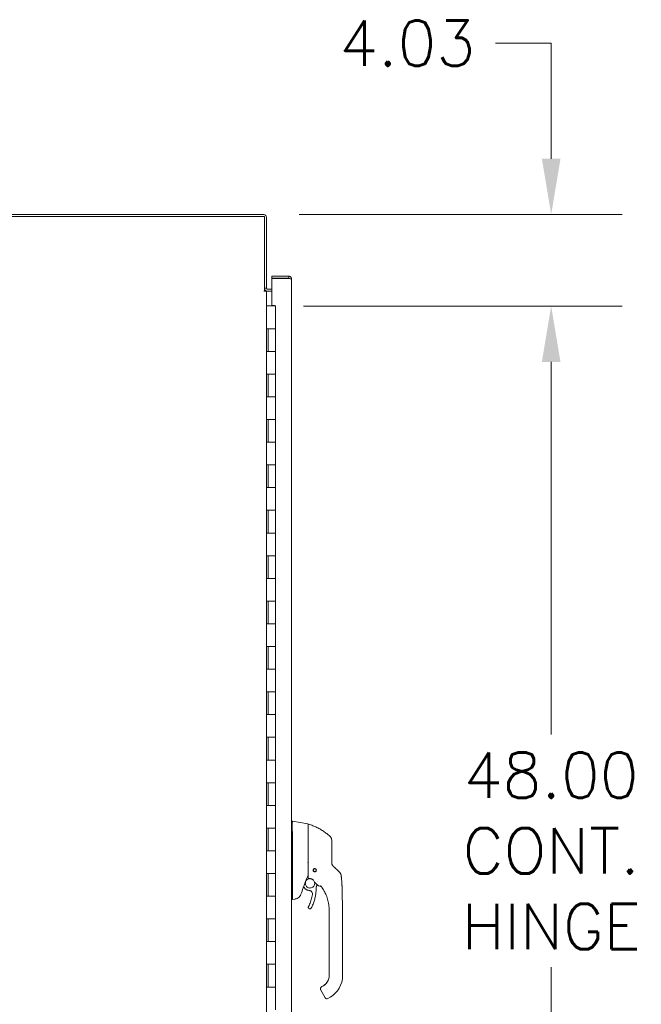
# Model space of a CAD drawing. Header units: inches. Extents: x 3 to 422, y 9 to 266.
# Tile 4 of 41: x 35 to 62, y 154 to 198. Entities that reach past the tile are written whole.
import ezdxf

# ---------------------------------------------------------------- set-up
doc = ezdxf.new("R2010")
doc.units = ezdxf.units.IN
doc.header["$LTSCALE"] = 25
doc.header["$MEASUREMENT"] = 0
doc.layers.add('Dimension (ANSI)', color=7, linetype='Continuous', lineweight=5)
doc.layers.add('Visible (ANSI)', color=7, linetype='Continuous', lineweight=5)
doc.styles.add('ROMANS', font='romans.shx')
doc.dimstyles.new('Default (ANSI)', dxfattribs={"dimscale": 25, "dimtxt": 0.08, "dimasz": 0.098425, "dimexe": 0.125, "dimexo": 0.0625, "dimgap": 0.031496, "dimtad": 0, "dimtih": 1, "dimtoh": 1, "dimrnd": 1e-08, "dimzin": 0, "dimdsep": 46, "dimtxsty": 'ROMANS', "dimcen": 0.09, "dimdle": 0.393701, "dimclrd": 256, "dimclre": 256, "dimclrt": 256, "dimadec": 0, "dimazin": 0, "dimtfac": 1.25, "dimtofl": 0, "dimtmove": 0, "dimatfit": 3, "dimfxl": 0, "dimtolj": 1, "dimtzin": 0, "dimlwd": -1, "dimlwe": -1, "dimarcsym": 0})

# ---------------------------------------------------------------- blocks, each defined once
blk = doc.blocks.new('*D19')
at = {"layer": 'Defpoints', "color": 0}
for p in [(45.628, 189.156), (45.824, 185.126), (58.297, 185.126)]:
    blk.add_point(p, dxfattribs=at)
at = {"layer": 'Dimension (ANSI)'}
for p, q in [((55.836, 196.703), (58.297, 196.703)), ((58.297, 196.703), (58.297, 194.077)), ((58.297, 191.616), (58.297, 194.077)), ((47.19, 189.156), (61.422, 189.156)), ((47.387, 185.126), (61.422, 185.126)), ((58.297, 182.666), (58.297, 180.205))]:
    blk.add_line(p, q, dxfattribs=at)
for points in [[(57.887, 191.616), (58.707, 191.616), (58.297, 189.156)], [(57.887, 182.666), (58.707, 182.666), (58.297, 185.126)]]:
    blk.add_solid(points, dxfattribs=at)
at = {"layer": 'Dimension (ANSI)', "insert": (48.954, 197.703), "char_height": 2, "attachment_point": 1, "style": 'ROMANS'}
blk.add_mtext('\\A1;4.03', dxfattribs=at)
blk = doc.blocks.new('*D30')
at = {"layer": 'Defpoints', "color": 0}
for p in [(46.148, 185.126), (46.148, 137.126), (58.297, 137.126)]:
    blk.add_point(p, dxfattribs=at)
at = {"layer": 'Dimension (ANSI)'}
for p, q in [((47.71, 185.126), (61.422, 185.126)), ((58.297, 182.666), (58.297, 166.247)), ((58.297, 139.587), (58.297, 156.006)), ((47.71, 137.126), (61.422, 137.126))]:
    blk.add_line(p, q, dxfattribs=at)
for points in [[(57.887, 182.666), (58.707, 182.666), (58.297, 185.126)], [(57.887, 139.587), (58.707, 139.587), (58.297, 137.126)]]:
    blk.add_solid(points, dxfattribs=at)
at = {"layer": 'Dimension (ANSI)', "insert": (58.297, 161.126), "char_height": 2, "attachment_point": 5, "style": 'ROMANS'}
blk.add_mtext('\\A1;48.00\\PCONT.\\PHINGE', dxfattribs=at)

msp = doc.modelspace()

# ---------------------------------------------------------------- linework, layer by layer
at = {"layer": 'Visible (ANSI)'}
for p, q in [((45.6278, 189.1558), (21.7214, 189.1558)), ((21.7214, 189.0621), (45.659, 189.0621)), ((45.659, 189.0621), (45.659, 185.781)), ((45.7527, 185.9058), (45.7527, 189.0309)), ((46.7296, 186.439), (45.9795, 186.439)), ((45.9795, 186.3453), (45.9795, 186.439)), ((46.7296, 186.3453), (45.9795, 186.3453)), ((45.9795, 185.1421), (45.9795, 186.3342)), ((45.9795, 186.3342), (46.7296, 186.3342)), ((46.7296, 186.3453), (46.7296, 186.439)), ((46.8545, 186.314), (46.8545, 135.9389)), ((45.6276, 185.7808), (45.6276, 185.781)), ((45.6276, 185.781), (45.659, 185.781)), ((45.6278, 185.7808), (45.6276, 185.7808)), ((45.7527, 185.7808), (45.6278, 185.7808)), ((45.659, 185.9058), (45.7527, 185.9058)), ((45.784, 185.7808), (45.7527, 185.7808)), ((45.7527, 185.7808), (45.7527, 136.4058)), ((45.784, 185.8745), (45.9795, 185.8745)), ((45.9795, 185.7808), (45.784, 185.7808)), ((45.8242, 185.1263), (45.7527, 185.1263)), ((45.8242, 185.1263), (46.1478, 185.1263)), ((45.9795, 185.1421), (46.1045, 185.1421)), ((46.1045, 185.1421), (46.1045, 185.1263)), ((46.1478, 184.1263), (46.1478, 185.1263)), ((45.7556, 183.1263), (45.7556, 184.1263)), ((45.7556, 184.1263), (45.8242, 184.1263)), ((45.8178, 183.1263), (45.8178, 184.1263)), ((46.1478, 184.1263), (45.8242, 184.1263)), ((45.8242, 184.1263), (46.1478, 184.1263)), ((46.1478, 183.1263), (46.1478, 184.1263)), ((45.8242, 183.1263), (45.7556, 183.1263)), ((45.8242, 183.1263), (46.1478, 183.1263)), ((46.1478, 183.1263), (45.8242, 183.1263)), ((46.1478, 182.1263), (46.1478, 183.1263)), ((45.7556, 181.1263), (45.7556, 182.1263)), ((45.7556, 182.1263), (45.8242, 182.1263)), ((45.8178, 181.1263), (45.8178, 182.1263)), ((46.1478, 182.1263), (45.8242, 182.1263)), ((45.8242, 182.1263), (46.1478, 182.1263)), ((46.1478, 181.1263), (46.1478, 182.1263)), ((45.8242, 181.1263), (45.7556, 181.1263)), ((45.8242, 181.1263), (46.1478, 181.1263)), ((46.1478, 181.1263), (45.8242, 181.1263)), ((46.1478, 180.1263), (46.1478, 181.1263)), ((45.7556, 179.1263), (45.7556, 180.1263)), ((45.7556, 180.1263), (45.8242, 180.1263)), ((45.8178, 179.1263), (45.8178, 180.1263)), ((46.1478, 180.1263), (45.8242, 180.1263)), ((45.8242, 180.1263), (46.1478, 180.1263)), ((46.1478, 179.1263), (46.1478, 180.1263)), ((45.8242, 179.1263), (45.7556, 179.1263)), ((45.8242, 179.1263), (46.1478, 179.1263)), ((46.1478, 179.1263), (45.8242, 179.1263)), ((46.1478, 178.1263), (46.1478, 179.1263)), ((45.7556, 177.1263), (45.7556, 178.1263)), ((45.7556, 178.1263), (45.8242, 178.1263)), ((45.8178, 177.1263), (45.8178, 178.1263)), ((46.1478, 178.1263), (45.8242, 178.1263)), ((45.8242, 178.1263), (46.1478, 178.1263)), ((46.1478, 177.1263), (46.1478, 178.1263)), ((45.8242, 177.1263), (45.7556, 177.1263)), ((45.8242, 177.1263), (46.1478, 177.1263)), ((46.1478, 177.1263), (45.8242, 177.1263)), ((46.1478, 176.1263), (46.1478, 177.1263)), ((45.7556, 175.1263), (45.7556, 176.1263)), ((45.7556, 176.1263), (45.8242, 176.1263)), ((45.8178, 175.1263), (45.8178, 176.1263)), ((46.1478, 176.1263), (45.8242, 176.1263)), ((45.8242, 176.1263), (46.1478, 176.1263)), ((46.1478, 175.1263), (46.1478, 176.1263)), ((45.8242, 175.1263), (45.7556, 175.1263)), ((45.8242, 175.1263), (46.1478, 175.1263)), ((46.1478, 175.1263), (45.8242, 175.1263)), ((46.1478, 174.1263), (46.1478, 175.1263)), ((45.7556, 173.1263), (45.7556, 174.1263)), ((45.7556, 174.1263), (45.8242, 174.1263)), ((45.8178, 173.1263), (45.8178, 174.1263)), ((46.1478, 174.1263), (45.8242, 174.1263)), ((45.8242, 174.1263), (46.1478, 174.1263)), ((46.1478, 173.1263), (46.1478, 174.1263)), ((45.8242, 173.1263), (45.7556, 173.1263)), ((45.8242, 173.1263), (46.1478, 173.1263)), ((46.1478, 173.1263), (45.8242, 173.1263)), ((46.1478, 172.1263), (46.1478, 173.1263)), ((45.7556, 171.1263), (45.7556, 172.1263)), ((45.7556, 172.1263), (45.8242, 172.1263)), ((45.8178, 171.1263), (45.8178, 172.1263)), ((46.1478, 172.1263), (45.8242, 172.1263)), ((45.8242, 172.1263), (46.1478, 172.1263)), ((46.1478, 171.1263), (46.1478, 172.1263)), ((45.8242, 171.1263), (45.7556, 171.1263)), ((45.8242, 171.1263), (46.1478, 171.1263)), ((46.1478, 171.1263), (45.8242, 171.1263)), ((46.1478, 170.1263), (46.1478, 171.1263)), ((45.7556, 169.1263), (45.7556, 170.1263)), ((45.7556, 170.1263), (45.8242, 170.1263)), ((45.8178, 169.1263), (45.8178, 170.1263)), ((46.1478, 170.1263), (45.8242, 170.1263)), ((45.8242, 170.1263), (46.1478, 170.1263)), ((46.1478, 169.1263), (46.1478, 170.1263)), ((45.8242, 169.1263), (45.7556, 169.1263)), ((45.8242, 169.1263), (46.1478, 169.1263)), ((46.1478, 169.1263), (45.8242, 169.1263)), ((46.1478, 168.1263), (46.1478, 169.1263)), ((45.7556, 167.1263), (45.7556, 168.1263)), ((45.7556, 168.1263), (45.8242, 168.1263)), ((45.8178, 167.1263), (45.8178, 168.1263)), ((46.1478, 168.1263), (45.8242, 168.1263)), ((45.8242, 168.1263), (46.1478, 168.1263)), ((46.1478, 167.1263), (46.1478, 168.1263)), ((45.8242, 167.1263), (45.7556, 167.1263)), ((45.8242, 167.1263), (46.1478, 167.1263)), ((46.1478, 167.1263), (45.8242, 167.1263)), ((46.1478, 166.1263), (46.1478, 167.1263)), ((45.7556, 165.1263), (45.7556, 166.1263)), ((45.7556, 166.1263), (45.8242, 166.1263)), ((45.8178, 165.1263), (45.8178, 166.1263)), ((46.1478, 166.1263), (45.8242, 166.1263)), ((45.8242, 166.1263), (46.1478, 166.1263)), ((46.1478, 165.1263), (46.1478, 166.1263)), ((45.8242, 165.1263), (45.7556, 165.1263)), ((45.8242, 165.1263), (46.1478, 165.1263)), ((46.1478, 165.1263), (45.8242, 165.1263)), ((46.1478, 164.1263), (46.1478, 165.1263)), ((45.7556, 163.1263), (45.7556, 164.1263)), ((45.7556, 164.1263), (45.8242, 164.1263)), ((45.8178, 163.1263), (45.8178, 164.1263)), ((46.1478, 164.1263), (45.8242, 164.1263)), ((45.8242, 164.1263), (46.1478, 164.1263)), ((46.1478, 163.1263), (46.1478, 164.1263)), ((45.8242, 163.1263), (45.7556, 163.1263)), ((45.8242, 163.1263), (46.1478, 163.1263)), ((46.1478, 163.1263), (45.8242, 163.1263)), ((46.1478, 162.1263), (46.1478, 163.1263)), ((46.8545, 162.4319), (46.8989, 162.4319)), ((46.8992, 162.4319), (46.8989, 162.4319)), ((47.5666, 162.3143), (46.8992, 162.4319)), ((47.5829, 161.9544), (47.5829, 162.2949)), ((45.7556, 161.1263), (45.7556, 162.1263)), ((45.7556, 162.1263), (45.8242, 162.1263)), ((45.8178, 161.1263), (45.8178, 162.1263)), ((46.1478, 162.1263), (45.8242, 162.1263)), ((45.8242, 162.1263), (46.1478, 162.1263)), ((46.1478, 161.1263), (46.1478, 162.1263)), ((46.8992, 161.7341), (46.8992, 160.67)), ((45.8242, 161.1263), (45.7556, 161.1263)), ((45.8242, 161.1263), (46.1478, 161.1263)), ((46.1478, 161.1263), (45.8242, 161.1263)), ((46.1478, 160.1263), (46.1478, 161.1263)), ((45.7556, 159.1263), (45.7556, 160.1263)), ((45.7556, 160.1263), (45.8242, 160.1263)), ((45.8178, 159.1263), (45.8178, 160.1263)), ((46.1478, 160.1263), (45.8242, 160.1263)), ((45.8242, 160.1263), (46.1478, 160.1263)), ((46.1478, 159.1263), (46.1478, 160.1263)), ((46.8992, 160.4395), (46.8992, 159.0351)), ((47.9862, 159.7844), (47.9862, 159.7844)), ((47.3844, 159.5402), (47.4259, 159.4908)), ((45.8242, 159.1263), (45.7556, 159.1263)), ((45.8242, 159.1263), (46.1478, 159.1263)), ((46.1478, 159.1263), (45.8242, 159.1263)), ((46.1478, 158.1263), (46.1478, 159.1263)), ((46.8545, 158.9831), (46.8981, 158.9831)), ((46.8981, 158.9831), (46.8992, 158.9831)), ((47.0123, 159.0031), (46.8992, 158.9831)), ((47.5911, 158.6419), (47.5911, 158.6421)), ((48.5129, 158.4631), (48.5129, 158.523)), ((48.5129, 158.4631), (48.5129, 157.8529)), ((49.1034, 157.597), (49.1034, 158.523)), ((45.7556, 157.1263), (45.7556, 158.1263)), ((45.7556, 158.1263), (45.8242, 158.1263)), ((45.8178, 157.1263), (45.8178, 158.1263)), ((46.1478, 158.1263), (45.8242, 158.1263)), ((45.8242, 158.1263), (46.1478, 158.1263)), ((46.1478, 157.1263), (46.1478, 158.1263)), ((48.5129, 157.7544), (48.5129, 157.8529)), ((48.5129, 157.7544), (48.5129, 157.597)), ((48.5129, 157.597), (48.5129, 157.1442)), ((49.1034, 157.597), (49.1034, 155.6285)), ((45.8242, 157.1263), (45.7556, 157.1263)), ((45.8242, 157.1263), (46.1478, 157.1263)), ((46.1478, 157.1263), (45.8242, 157.1263)), ((46.1478, 156.1263), (46.1478, 157.1263)), ((48.5129, 157.1442), (48.5129, 157.0458)), ((48.5129, 157.0458), (48.5129, 156.4355)), ((48.5129, 156.4355), (48.5129, 156.3371)), ((48.5129, 156.3371), (48.5129, 155.7269)), ((45.7556, 155.1263), (45.7556, 156.1263)), ((45.7556, 156.1263), (45.8242, 156.1263)), ((45.8178, 155.1263), (45.8178, 156.1263)), ((46.1478, 156.1263), (45.8242, 156.1263)), ((45.8242, 156.1263), (46.1478, 156.1263)), ((46.1478, 155.1263), (46.1478, 156.1263)), ((48.5129, 155.7269), (48.5129, 155.6285)), ((45.8242, 155.1263), (45.7556, 155.1263)), ((45.8242, 155.1263), (46.1478, 155.1263)), ((46.1478, 155.1263), (45.8242, 155.1263)), ((46.1478, 154.1263), (46.1478, 155.1263)), ((48.1297, 155.0443), (48.1297, 155.0443)), ((48.1297, 155.0439), (48.1297, 155.0439)), ((48.1297, 155.0436), (48.1297, 155.0435)), ((48.1455, 154.9844), (48.3227, 154.6776)), ((48.257, 155.1859), (48.1887, 155.1465)), ((48.2723, 155.1945), (48.1888, 155.1462)), ((48.1888, 155.1465), (48.257, 155.1859)), ((48.257, 155.1859), (48.1888, 155.1465)), ((48.257, 155.1852), (48.1888, 155.1458)), ((48.1888, 155.1458), (48.257, 155.1852)), ((48.1888, 155.1458), (48.257, 155.1852)), ((48.1888, 155.1465), (48.1888, 155.1465)), ((48.1888, 155.1458), (48.1888, 155.1458)), ((48.257, 155.1859), (48.257, 155.1859)), ((48.257, 155.1852), (48.257, 155.1852)), ((48.5522, 154.6738), (48.4499, 154.6147))]:
    msp.add_line(p, q, dxfattribs=at)
msp.add_circle((47.8781, 160.2737), 0.061, dxfattribs=at)
for centre, radius, start, end in [((45.6278, 189.0309), 0.1249, 0, 90), ((45.784, 185.9058), 0.1249, 180, 270), ((45.784, 185.9058), 0.0312, 180, 270), ((47.5632, 162.2949), 0.0197, 0.00006, 80.00001), ((47.5947, 162.2892), 0.0118, 73.0732, 179.99998), ((46.7702, 161.734), 0.129, 0.01037, 3.51015), ((48.4293, 161.5989), 0.1969, 359.99997, 45.47278), ((47.8781, 160.2737), 0.0689, 180.08663, 359.90795), ((47.8781, 160.2749), 0.061, 180.56492, 359.43508), ((47.8781, 160.2746), 0.061, 180.42604, 359.57396), ((47.8781, 160.2743), 0.061, 180.2801, 359.7199), ((47.7848, 159.8479), 0.0201, 23.66834, 56.81565), ((48.308, 160.0772), 0.5512, 203.66848, 254.63979), ((62.1441, 154.0408), 15.748, 159.74434, 160.82859), ((48.1567, 159.5264), 0.0201, 44.47562, 74.6398), ((48.4106, 154.6829), 0.0787, 210.00002, 300.00002)]:
    msp.add_arc(centre, radius, start, end, dxfattribs=at)
for centre, major_axis, ratio, start_param, end_param in [((48.8916, 160.6349), (-0.2377, -0.1397), 0.8326746, 0.1984379, 0.2341508), ((48.845, 160.0316), (-0.0314, 0.1943), 0.9999984, 4.712389, 5.3634248), ((48.845, 160.0309), (0.1958, 0.0203), 0.9999934, 0, 0.5297275), ((49.243, 159.3314), (-1.4398, 0.5246), 0.0011887, 0.0004265, 0.0011341), ((47.7965, 159.8428), (0.0081, 0.0184), 0.9571386, 6.2831848, 6.2867931), ((48.1141, 159.5801), (0.0155, 0.0128), 0.7633201, 6.2825393, 6.2831869), ((48.308, 160.0775), (0.5314, -0.1463), 0.9999993, 4.712389, 4.7123951), ((47.7194, 160.1403), (0.4425, -0.5946), 0.000761, 6.2822115, 6.2842075), ((46.4457, 158.9831), (0.4534, 0.0534), 0.1629425, 6.1951839, 6.264012), ((48.0011, 155.6292), (0.5118, 0), 0.9999992, 5.2359878, 6.2831853), ((48.0011, 155.6285), (1.1024, 0), 0.9999992, 5.2359878, 6.2831853), ((48.2137, 155.0238), (-0.0682, -0.0394), 0.0011029, 6.2825485, 6.2831853)]:
    msp.add_ellipse(centre, major_axis=major_axis, ratio=ratio, start_param=start_param, end_param=end_param, dxfattribs=at)
for points, knots in [([(46.8545, 186.314), (46.8545, 186.3577), (46.8297, 186.4006), (46.7918, 186.4223), (46.773, 186.4332), (46.7513, 186.439), (46.7296, 186.439)], [0, 0, 0, 0, 1.04908, 1.04908, 1.04908, 1.5707963, 1.5707963, 1.5707963, 1.5707963]), ([(46.7552, 186.3313), (46.7499, 186.3389), (46.7415, 186.3443), (46.7323, 186.3451), (46.7314, 186.3452), (46.7305, 186.3453), (46.7296, 186.3453)], [0.59510147, 0.59510147, 0.59510147, 0.59510147, 1.48347479, 1.48347479, 1.48347479, 1.57079633, 1.57079633, 1.57079633, 1.57079633]), ([(46.7296, 186.3342), (46.7732, 186.3297), (46.8161, 186.3252), (46.8379, 186.3207), (46.8487, 186.3185), (46.8545, 186.3162), (46.8545, 186.314)], [0, 0, 0, 0, 1.04908, 1.04908, 1.04908, 1.5707963, 1.5707963, 1.5707963, 1.5707963]), ([(46.8989, 162.4319), (46.8961, 162.4319), (46.894, 162.4274), (46.8903, 162.4069), (46.889, 162.3891), (46.8867, 162.3313), (46.8861, 162.2862), (46.8861, 162.1761), (46.8867, 162.1121), (46.889, 161.9906), (46.8903, 161.9366), (46.894, 161.8352), (46.8961, 161.7885), (46.8989, 161.7419)], [-2.7434722, -2.7434722, -2.7434722, -2.7434722, -2.3881903, -2.3881903, -1.9605506, -1.9605506, -1.3719512, -1.3719512, -0.783309, -0.783309, -0.3554091, -0.3554091, 0, 0, 0, 0]), ([(48.5673, 161.7392), (48.5275, 161.7785), (48.4849, 161.817), (48.4399, 161.8545), (48.3948, 161.8919), (48.3473, 161.9284), (48.2971, 161.9635), (48.2469, 161.9987), (48.1941, 162.0327), (48.1389, 162.0651), (48.0836, 162.0975), (48.0259, 162.1282), (47.9683, 162.1561), (47.9107, 162.1839), (47.8532, 162.2091), (47.792, 162.2331), (47.7308, 162.2571), (47.6657, 162.2799), (47.5981, 162.3005)], [0, 0, 0, 0, 0.1666667, 0.1666667, 0.1666667, 0.3333333, 0.3333333, 0.3333333, 0.5, 0.5, 0.5, 0.6666667, 0.6666667, 0.6666667, 0.8333333, 0.8333333, 0.8333333, 1, 1, 1, 1]), ([(47.5829, 161.9544), (47.5829, 161.9422), (47.5829, 161.9302), (47.5829, 161.9184), (47.5829, 161.9008), (47.5829, 161.8838), (47.5829, 161.8675), (47.5829, 161.8512), (47.5829, 161.8356), (47.5829, 161.8207), (47.5829, 161.8058), (47.5829, 161.7915), (47.5829, 161.7778), (47.5829, 161.7641), (47.5829, 161.751), (47.5829, 161.7385), (47.5829, 161.726), (47.5829, 161.7141), (47.5829, 161.7026), (47.5829, 161.6912), (47.5829, 161.6802), (47.5829, 161.6698), (47.5829, 161.6593), (47.5829, 161.6493), (47.5829, 161.6398), (47.5829, 161.6303), (47.5829, 161.6212), (47.5829, 161.6125), (47.5829, 161.6039), (47.5829, 161.5956), (47.5829, 161.5878)], [0.73879691, 0.73879691, 0.73879691, 0.73879691, 0.75675676, 0.75675676, 0.75675676, 0.78378378, 0.78378378, 0.78378378, 0.81081081, 0.81081081, 0.81081081, 0.83783784, 0.83783784, 0.83783784, 0.86486486, 0.86486486, 0.86486486, 0.89189189, 0.89189189, 0.89189189, 0.91891892, 0.91891892, 0.91891892, 0.94594595, 0.94594595, 0.94594595, 0.97297297, 0.97297297, 0.97297297, 1, 1, 1, 1]), ([(47.5829, 161.5878), (47.5829, 161.5029), (47.5829, 161.4211), (47.5829, 161.3418), (47.5829, 161.2624), (47.5829, 161.1855), (47.5829, 161.1132), (47.5829, 161.0408), (47.5829, 160.9731), (47.5829, 160.9024), (47.5829, 160.8317), (47.5829, 160.7581), (47.5829, 160.6841)], [0, 0, 0, 0, 0.25, 0.25, 0.25, 0.5, 0.5, 0.5, 0.75, 0.75, 0.75, 1, 1, 1, 1]), ([(48.6262, 160.9842), (48.6262, 160.9931), (48.6262, 161.0025), (48.6262, 161.0124), (48.6262, 161.0223), (48.6262, 161.0326), (48.6262, 161.0434), (48.6262, 161.0543), (48.6262, 161.0656), (48.6262, 161.0774), (48.6262, 161.0892), (48.6262, 161.1014), (48.6262, 161.1143), (48.6262, 161.1271), (48.6262, 161.1404), (48.6262, 161.1543), (48.6262, 161.1682), (48.6262, 161.1826), (48.6262, 161.1976), (48.6262, 161.2126), (48.6262, 161.2281), (48.6262, 161.2443), (48.6262, 161.2604), (48.6262, 161.2771), (48.6262, 161.2944), (48.6262, 161.3116), (48.6262, 161.3293), (48.6262, 161.3475), (48.6262, 161.3657), (48.6262, 161.3843), (48.6262, 161.402), (48.6262, 161.4197), (48.6262, 161.4365), (48.6262, 161.4517), (48.6262, 161.4668), (48.6262, 161.4803), (48.6262, 161.4923), (48.6262, 161.5043), (48.6262, 161.5149), (48.6262, 161.5242), (48.6262, 161.5334), (48.6262, 161.5415), (48.6262, 161.5485), (48.6262, 161.5555), (48.6262, 161.5616), (48.6262, 161.5667), (48.6262, 161.5719), (48.6262, 161.5762), (48.6262, 161.5799), (48.6262, 161.5836), (48.6262, 161.5865), (48.6262, 161.5889), (48.6262, 161.5913), (48.6262, 161.5932), (48.6262, 161.5946), (48.6262, 161.596), (48.6262, 161.597), (48.6262, 161.5976), (48.6262, 161.5982), (48.6262, 161.5984), (48.6262, 161.5984)], [0, 0, 0, 0, 0.05, 0.05, 0.05, 0.1, 0.1, 0.1, 0.15, 0.15, 0.15, 0.2, 0.2, 0.2, 0.25, 0.25, 0.25, 0.3, 0.3, 0.3, 0.35, 0.35, 0.35, 0.4, 0.4, 0.4, 0.45, 0.45, 0.45, 0.5, 0.5, 0.5, 0.55, 0.55, 0.55, 0.6, 0.6, 0.6, 0.65, 0.65, 0.65, 0.7, 0.7, 0.7, 0.75, 0.75, 0.75, 0.8, 0.8, 0.8, 0.85, 0.85, 0.85, 0.9, 0.9, 0.9, 0.95, 0.95, 0.95, 1, 1, 1, 1]), ([(48.6262, 160.5945), (48.6262, 160.6352), (48.6262, 160.6769), (48.6262, 160.7193), (48.6262, 160.7618), (48.6262, 160.8052), (48.6262, 160.8493), (48.6262, 160.8935), (48.6262, 160.9384), (48.6262, 160.9842)], [0, 0, 0, 0, 0.33333333, 0.33333333, 0.33333333, 0.66666667, 0.66666667, 0.66666667, 1, 1, 1, 1]), ([(46.8992, 160.6687), (46.8987, 160.63), (46.8985, 160.5913), (46.8985, 160.5148), (46.8987, 160.4772), (46.8992, 160.4407)], [-0.58964336, -0.58964336, -0.58964336, -0.58964336, -0.29484392, -0.29484392, 0, 0, 0, 0]), ([(47.5821, 160.5965), (47.5815, 160.5985), (47.5806, 160.6002), (47.5792, 160.6017), (47.5779, 160.6033), (47.576, 160.6047), (47.5739, 160.606), (47.5717, 160.6074), (47.5693, 160.6087), (47.5666, 160.61)], [0, 0, 0, 0, 0.3333333, 0.3333333, 0.3333333, 0.6666667, 0.6666667, 0.6666667, 1, 1, 1, 1]), ([(47.5821, 160.5965), (47.5824, 160.5955), (47.5826, 160.5935), (47.5828, 160.5889), (47.5829, 160.5863), (47.5829, 160.584)], [-0.039762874, -0.039762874, -0.039762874, -0.039762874, -0.019191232, -0.019191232, 0, 0, 0, 0]), ([(47.5829, 160.6841), (47.5829, 160.6742), (47.5829, 160.6641), (47.5829, 160.6536), (47.5829, 160.6431), (47.5829, 160.6322), (47.5829, 160.6215), (47.5829, 160.6108), (47.5829, 160.6003), (47.5829, 160.5898), (47.5829, 160.5794), (47.5829, 160.5691), (47.5829, 160.5589), (47.5829, 160.5488), (47.5829, 160.5387), (47.5829, 160.5288), (47.5829, 160.5189), (47.5829, 160.5092), (47.5829, 160.4993), (47.5829, 160.4893), (47.5829, 160.4791), (47.5829, 160.4684), (47.5829, 160.4577), (47.5829, 160.4465), (47.5829, 160.4351), (47.5829, 160.4237), (47.5829, 160.4122), (47.5829, 160.4005), (47.5829, 160.3888), (47.5829, 160.3769), (47.5829, 160.365), (47.5829, 160.353), (47.5829, 160.3409), (47.5829, 160.3288), (47.5829, 160.3166), (47.5829, 160.3044), (47.5829, 160.2922), (47.5829, 160.28), (47.5829, 160.2679), (47.5829, 160.2555), (47.5829, 160.2432), (47.5829, 160.2307), (47.5829, 160.2191), (47.5829, 160.2074), (47.5829, 160.1966), (47.5829, 160.1867), (47.5829, 160.1769), (47.5829, 160.1679), (47.5829, 160.1596), (47.5829, 160.1513), (47.5829, 160.1437), (47.5829, 160.1364), (47.5829, 160.1291), (47.5829, 160.1223), (47.5829, 160.1156), (47.5829, 160.1089), (47.5829, 160.1024), (47.5829, 160.0961), (47.5829, 160.0897), (47.5829, 160.0834), (47.5829, 160.0772), (47.5829, 160.0711), (47.5829, 160.065), (47.5829, 160.0589), (47.5829, 160.0528), (47.5829, 160.0467), (47.5829, 160.0407), (47.5829, 160.0348), (47.5829, 160.0289), (47.5829, 160.0236), (47.5829, 160.0183), (47.5829, 160.0135), (47.5829, 160.0091), (47.5829, 160.0048), (47.5829, 160.0009), (47.5829, 159.9973), (47.5829, 159.9937), (47.5829, 159.9905), (47.5829, 159.9876), (47.5829, 159.9846), (47.5829, 159.9819), (47.5829, 159.9795), (47.5829, 159.977), (47.5829, 159.9748), (47.5829, 159.9728), (47.5829, 159.9707), (47.5829, 159.9688), (47.5829, 159.9671), (47.5829, 159.9654), (47.5829, 159.9637), (47.5829, 159.9622), (47.5829, 159.9607), (47.5829, 159.9592), (47.5829, 159.9578), (47.5829, 159.9564), (47.5829, 159.955), (47.5829, 159.9536), (47.5829, 159.9523), (47.5829, 159.9509), (47.5829, 159.9496), (47.5829, 159.9482), (47.5829, 159.9469), (47.5829, 159.9456), (47.5829, 159.9443), (47.5829, 159.943), (47.5829, 159.942), (47.5829, 159.9409), (47.5829, 159.9399), (47.5829, 159.9391), (47.5829, 159.9382), (47.5829, 159.9375), (47.5829, 159.9368), (47.5829, 159.9361), (47.5829, 159.9355), (47.5829, 159.935), (47.5829, 159.9344), (47.5829, 159.9339), (47.5829, 159.9335), (47.5829, 159.933), (47.5829, 159.9326), (47.5829, 159.9323), (47.5829, 159.9319), (47.5829, 159.9316), (47.5829, 159.9313), (47.5829, 159.931), (47.5829, 159.9307), (47.5829, 159.9305), (47.5829, 159.9303), (47.5829, 159.9301), (47.5829, 159.9299), (47.5829, 159.9297), (47.5829, 159.9295), (47.5829, 159.9294), (47.5829, 159.9292), (47.5829, 159.9291), (47.5829, 159.929), (47.5829, 159.9289), (47.5829, 159.9288), (47.5829, 159.9287), (47.5829, 159.9286), (47.5829, 159.9286), (47.5829, 159.9285), (47.5829, 159.9285), (47.5829, 159.9284), (47.5829, 159.9284), (47.5829, 159.9283), (47.5829, 159.9283), (47.5829, 159.9283), (47.5829, 159.9283), (47.5829, 159.9283), (47.5829, 159.9283)], [0, 0, 0, 0, 0.02, 0.02, 0.02, 0.04, 0.04, 0.04, 0.06, 0.06, 0.06, 0.08, 0.08, 0.08, 0.1, 0.1, 0.1, 0.12, 0.12, 0.12, 0.14, 0.14, 0.14, 0.16, 0.16, 0.16, 0.18, 0.18, 0.18, 0.2, 0.2, 0.2, 0.22, 0.22, 0.22, 0.24, 0.24, 0.24, 0.26, 0.26, 0.26, 0.28, 0.28, 0.28, 0.3, 0.3, 0.3, 0.32, 0.32, 0.32, 0.34, 0.34, 0.34, 0.36, 0.36, 0.36, 0.38, 0.38, 0.38, 0.4, 0.4, 0.4, 0.42, 0.42, 0.42, 0.44, 0.44, 0.44, 0.46, 0.46, 0.46, 0.48, 0.48, 0.48, 0.5, 0.5, 0.5, 0.52, 0.52, 0.52, 0.54, 0.54, 0.54, 0.56, 0.56, 0.56, 0.58, 0.58, 0.58, 0.6, 0.6, 0.6, 0.62, 0.62, 0.62, 0.64, 0.64, 0.64, 0.66, 0.66, 0.66, 0.68, 0.68, 0.68, 0.7, 0.7, 0.7, 0.72, 0.72, 0.72, 0.74, 0.74, 0.74, 0.76, 0.76, 0.76, 0.78, 0.78, 0.78, 0.8, 0.8, 0.8, 0.82, 0.82, 0.82, 0.84, 0.84, 0.84, 0.86, 0.86, 0.86, 0.88, 0.88, 0.88, 0.9, 0.9, 0.9, 0.92, 0.92, 0.92, 0.94, 0.94, 0.94, 0.96, 0.96, 0.96, 0.98, 0.98, 0.98, 1, 1, 1, 1]), ([(48.6262, 160.5959), (48.6262, 160.5873), (48.6267, 160.5792), (48.6277, 160.5717), (48.6286, 160.5641), (48.6299, 160.557), (48.6315, 160.5505), (48.633, 160.5439), (48.6348, 160.5378), (48.6367, 160.5322), (48.6387, 160.5266), (48.6407, 160.5214), (48.6428, 160.5166), (48.645, 160.5117), (48.6471, 160.5073), (48.6493, 160.5032), (48.6515, 160.4991), (48.6537, 160.4953), (48.6559, 160.4918), (48.6581, 160.4883), (48.6603, 160.485), (48.6624, 160.482), (48.6646, 160.4789), (48.6668, 160.4761), (48.6689, 160.4734), (48.671, 160.4707), (48.6731, 160.4682), (48.6752, 160.4658), (48.6773, 160.4634), (48.6794, 160.4611), (48.6815, 160.4589)], [0.00000004, 0.00000004, 0.00000004, 0.00000004, 0.1, 0.1, 0.1, 0.2, 0.2, 0.2, 0.3, 0.3, 0.3, 0.4, 0.4, 0.4, 0.5, 0.5, 0.5, 0.6, 0.6, 0.6, 0.7, 0.7, 0.7, 0.8, 0.8, 0.8, 0.9, 0.9, 0.9, 1, 1, 1, 1]), ([(47.8781, 160.2046), (47.8729, 160.2046), (47.8677, 160.2052), (47.8575, 160.2076), (47.8526, 160.2093), (47.8405, 160.2153), (47.8339, 160.2201), (47.8221, 160.2324), (47.8174, 160.2399), (47.8115, 160.2546), (47.8099, 160.2617), (47.8089, 160.2753), (47.8094, 160.282), (47.8125, 160.2958), (47.8154, 160.3029), (47.8241, 160.3172), (47.8304, 160.324), (47.8437, 160.3336), (47.8501, 160.3368), (47.8638, 160.3412), (47.871, 160.3424), (47.8781, 160.3424)], [-0.57392807, -0.57392807, -0.57392807, -0.57392807, -0.53381403, -0.53381403, -0.49391427, -0.49391427, -0.43075969, -0.43075969, -0.35976568, -0.35976568, -0.30059841, -0.30059841, -0.24545309, -0.24545309, -0.18315135, -0.18315135, -0.11040726, -0.11040726, -0.05467869, -0.05467869, -0.000001, -0.000001, -0.000001, -0.000001]), ([(47.8781, 160.3424), (47.8834, 160.3424), (47.8887, 160.3417), (47.8991, 160.3393), (47.9042, 160.3375), (47.9169, 160.3311), (47.9239, 160.3257), (47.9354, 160.3128), (47.9398, 160.3053), (47.9455, 160.29), (47.9469, 160.2823), (47.9471, 160.2669), (47.946, 160.2593), (47.9412, 160.2447), (47.9375, 160.2377), (47.9276, 160.2248), (47.9212, 160.219), (47.9085, 160.2114), (47.9027, 160.2088), (47.8906, 160.2055), (47.8844, 160.2046), (47.8781, 160.2046)], [-0.56928744, -0.56928744, -0.56928744, -0.56928744, -0.52888577, -0.52888577, -0.48768411, -0.48768411, -0.42024216, -0.42024216, -0.35307171, -0.35307171, -0.29129274, -0.29129274, -0.2304014, -0.2304014, -0.16717789, -0.16717789, -0.09852884, -0.09852884, -0.04859211, -0.04859211, -0.000001, -0.000001, -0.000001, -0.000001]), ([(48.8288, 160.3188), (48.8346, 160.3133), (48.8408, 160.3074), (48.8477, 160.3008), (48.8546, 160.2943), (48.8621, 160.2871), (48.8696, 160.28), (48.877, 160.2729), (48.8843, 160.2659), (48.8911, 160.2595), (48.8979, 160.253), (48.9042, 160.2471), (48.9099, 160.2416), (48.9157, 160.2362), (48.9209, 160.2311), (48.9258, 160.2266), (48.9306, 160.222), (48.935, 160.2178), (48.9389, 160.214), (48.9429, 160.2102), (48.9466, 160.2068), (48.9498, 160.2037), (48.9531, 160.2006), (48.956, 160.1978), (48.9586, 160.1953), (48.9612, 160.1928), (48.9635, 160.1906), (48.9655, 160.1887), (48.9676, 160.1868), (48.9693, 160.1851), (48.9708, 160.1837), (48.9724, 160.1822), (48.9737, 160.181), (48.9748, 160.1799), (48.9759, 160.1789), (48.9768, 160.178), (48.9775, 160.1773), (48.9783, 160.1766), (48.9789, 160.176), (48.9793, 160.1756), (48.9798, 160.1751), (48.9801, 160.1748), (48.9803, 160.1746), (48.9805, 160.1744), (48.9806, 160.1743), (48.9806, 160.1743)], [0.00000004, 0.00000004, 0.00000004, 0.00000004, 0.06666667, 0.06666667, 0.06666667, 0.13333333, 0.13333333, 0.13333333, 0.2, 0.2, 0.2, 0.26666667, 0.26666667, 0.26666667, 0.33333333, 0.33333333, 0.33333333, 0.4, 0.4, 0.4, 0.46666667, 0.46666667, 0.46666667, 0.53333333, 0.53333333, 0.53333333, 0.6, 0.6, 0.6, 0.66666667, 0.66666667, 0.66666667, 0.73333333, 0.73333333, 0.73333333, 0.8, 0.8, 0.8, 0.86666667, 0.86666667, 0.86666667, 0.93333333, 0.93333333, 0.93333333, 1, 1, 1, 1]), ([(49.0216, 160.1183), (49.0216, 160.1183), (49.0217, 160.1182), (49.0222, 160.1172), (49.0238, 160.1141), (49.0275, 160.1052), (49.0288, 160.1021), (49.0321, 160.0929), (49.0343, 160.086), (49.0382, 160.0702), (49.0399, 160.061), (49.0409, 160.0515)], [0.30539867, 0.30539867, 0.30539867, 0.30539867, 0.32826155, 0.32826155, 0.44781005, 0.44781005, 0.49541217, 0.49541217, 0.56786727, 0.56786727, 0.64600989, 0.64600989, 0.64600989, 0.64600989]), ([(49.0795, 159.5452), (49.0785, 159.6019), (49.0757, 159.6596), (49.0718, 159.7171), (49.0678, 159.775), (49.0627, 159.8326), (49.0573, 159.8886), (49.0519, 159.9446), (49.0462, 159.999), (49.0408, 160.0512)], [0.00202866, 0.00202866, 0.00202866, 0.00202866, 0.33333333, 0.33333333, 0.33333333, 0.66666667, 0.66666667, 0.66666667, 1, 1, 1, 1]), ([(49.0409, 160.0515), (49.0493, 159.9699), (49.0579, 159.8884), (49.0702, 159.7453), (49.0745, 159.6839), (49.0777, 159.611), (49.0781, 159.5994), (49.0786, 159.584), (49.0787, 159.58), (49.0789, 159.5722), (49.079, 159.5683), (49.0791, 159.5635), (49.0792, 159.5621), (49.0793, 159.5583), (49.0793, 159.5565), (49.0794, 159.55), (49.0794, 159.55), (49.0794, 159.549), (49.0794, 159.5488), (49.0794, 159.5488)], [0.0000066, 0.0000066, 0.0000066, 0.0000066, 0.6250104, 0.6250104, 1.0938658, 1.0938658, 1.181845, 1.181845, 1.2131635, 1.2131635, 1.244798, 1.244798, 1.2605313, 1.2605313, 1.2923474, 1.2923474, 1.4199121, 1.4199121, 1.5350653, 1.5350653, 1.5350653, 1.5350653]), ([(47.4604, 159.6934), (47.4604, 159.7154), (47.4639, 159.7375), (47.4778, 159.7793), (47.4881, 159.7991), (47.5144, 159.8345), (47.5305, 159.8501), (47.5666, 159.8754), (47.5867, 159.8851), (47.6289, 159.8977), (47.6511, 159.9006), (47.682, 159.8997), (47.6909, 159.8989), (47.6996, 159.8975)], [5.9346961, 5.9346961, 5.9346961, 5.9346961, 6.2546961, 6.2546961, 6.5746962, 6.5746962, 6.8946962, 6.8946962, 7.2146962, 7.2146962, 7.5346961, 7.5346961, 7.6638354, 7.6638354, 7.6638354, 7.6638354]), ([(47.8737, 159.6934), (47.8737, 159.6714), (47.8702, 159.6495), (47.8563, 159.6077), (47.846, 159.5879), (47.8197, 159.5525), (47.8037, 159.537), (47.7675, 159.5117), (47.7474, 159.5019), (47.7052, 159.4893), (47.6831, 159.4864), (47.639, 159.4877), (47.6171, 159.4919), (47.5756, 159.507), (47.5561, 159.5178), (47.5215, 159.5452), (47.5065, 159.5617), (47.4822, 159.5985), (47.4731, 159.6189), (47.4628, 159.6575), (47.4604, 159.6754), (47.4604, 159.6934)], [2.7943163, 2.7943163, 2.7943163, 2.7943163, 3.1131035, 3.1131035, 3.4331035, 3.4331035, 3.7531035, 3.7531035, 4.0731035, 4.0731035, 4.3931035, 4.3931035, 4.7131034, 4.7131034, 5.0331034, 5.0331034, 5.3531034, 5.3531034, 5.6731034, 5.6731034, 5.9334832, 5.9334832, 5.9334832, 5.9334832]), ([(47.5935, 159.9165), (47.5921, 159.9167), (47.5908, 159.917), (47.5882, 159.9182), (47.587, 159.9192), (47.5849, 159.9214), (47.5841, 159.9227), (47.5831, 159.9254), (47.5829, 159.9268), (47.5829, 159.9283)], [0, 0, 0, 0, 0.010213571, 0.010213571, 0.021888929, 0.021888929, 0.03336269, 0.03336269, 0.044191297, 0.044191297, 0.044191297, 0.044191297]), ([(47.5935, 159.9165), (47.5945, 159.9164), (47.5955, 159.9163), (47.5975, 159.9161), (47.5985, 159.916), (47.5995, 159.9159)], [-0.015527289, -0.015527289, -0.015527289, -0.015527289, -0.007755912, -0.007755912, -0.000000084, -0.000000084, -0.000000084, -0.000000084]), ([(47.8045, 159.8612), (47.7883, 159.8683), (47.7718, 159.8748), (47.7551, 159.8806), (47.7384, 159.8865), (47.7214, 159.8917), (47.7043, 159.8963), (47.6872, 159.9008), (47.6699, 159.9048), (47.6524, 159.908), (47.635, 159.9113), (47.6173, 159.9139), (47.5995, 159.9159)], [0.00000001, 0.00000001, 0.00000001, 0.00000001, 0.25, 0.25, 0.25, 0.5, 0.5, 0.5, 0.75, 0.75, 0.75, 1, 1, 1, 1]), ([(47.7532, 159.8813), (47.7682, 159.8744), (47.7823, 159.8657), (47.7999, 159.8519), (47.8043, 159.8481), (47.8085, 159.8441)], [7.9353654, 7.9353654, 7.9353654, 7.9353654, 8.17469604, 8.17469604, 8.25940983, 8.25940983, 8.25940983, 8.25940983]), ([(47.8667, 159.747), (47.8667, 159.7469), (47.8667, 159.7469), (47.8714, 159.7294), (47.8737, 159.7114), (47.8737, 159.6934)], [8.81399674, 8.81399674, 8.81399674, 8.81399674, 8.81469604, 8.81469604, 9.07628873, 9.07628873, 9.07628873, 9.07628873]), ([(47.9769, 159.6366), (47.9767, 159.6359), (47.9766, 159.6352), (47.9751, 159.6271), (47.9734, 159.6197), (47.9694, 159.6049), (47.9672, 159.5977), (47.9622, 159.5833), (47.9595, 159.5762), (47.9565, 159.5692)], [2.97444193, 2.97444193, 2.97444193, 2.97444193, 2.98096633, 2.98096633, 3.05350035, 3.05350035, 3.12603437, 3.12603437, 3.19856838, 3.19856838, 3.19856838, 3.19856838]), ([(47.2695, 159.2124), (47.2583, 159.1802), (47.2416, 159.1495), (47.2002, 159.0962), (47.1752, 159.0728), (47.1196, 159.0356), (47.0884, 159.0212), (47.0465, 159.0096), (47.0366, 159.0074), (47.0267, 159.0056)], [0.0000069, 0.0000069, 0.0000069, 0.0000069, 0.25938854, 0.25938854, 0.51413678, 0.51413678, 0.76905127, 0.76905127, 0.84596412, 0.84596412, 0.84596412, 0.84596412]), ([(47.3709, 159.5035), (47.3709, 159.5031), (47.371, 159.5027), (47.3712, 159.5009), (47.3713, 159.4995), (47.371, 159.4963), (47.3706, 159.4946), (47.37, 159.4929)], [0.020894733, 0.020894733, 0.020894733, 0.020894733, 0.023788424, 0.023788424, 0.034584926, 0.034584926, 0.048126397, 0.048126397, 0.048126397, 0.048126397]), ([(47.6349, 159.3801), (47.6188, 159.3817), (47.6029, 159.3846), (47.5716, 159.3928), (47.5563, 159.3981), (47.5266, 159.411), (47.5123, 159.4186), (47.485, 159.4359), (47.472, 159.4456), (47.4476, 159.4668), (47.4363, 159.4784), (47.4259, 159.4908)], [4.46606988, 4.46606988, 4.46606988, 4.46606988, 4.62005346, 4.62005346, 4.77403703, 4.77403703, 4.92802061, 4.92802061, 5.08200418, 5.08200418, 5.23598776, 5.23598776, 5.23598776, 5.23598776]), ([(47.7742, 159.1975), (47.768, 159.1611), (47.7608, 159.1249), (47.744, 159.0531), (47.7345, 159.0174), (47.7132, 158.9467), (47.7015, 158.9117), (47.6759, 158.8425), (47.662, 158.8083), (47.6321, 158.7408), (47.6161, 158.7075), (47.5991, 158.6748)], [2.96002431, 2.96002431, 2.96002431, 2.96002431, 3.02250546, 3.02250546, 3.0849866, 3.0849866, 3.14746775, 3.14746775, 3.2099489, 3.2099489, 3.27243005, 3.27243005, 3.27243005, 3.27243005]), ([(47.6349, 159.3801), (47.6503, 159.3785), (47.6654, 159.3747), (47.6938, 159.3628), (47.7072, 159.3547), (47.731, 159.3351), (47.7414, 159.3235), (47.7585, 159.2979), (47.7651, 159.2838), (47.7741, 159.2542), (47.7763, 159.2388), (47.7763, 159.2234)], [1.3244772, 1.3244772, 1.3244772, 1.3244772, 1.6182025, 1.6182025, 1.9119277, 1.9119277, 2.2056529, 2.2056529, 2.4993782, 2.4993782, 2.7931034, 2.7931034, 2.7931034, 2.7931034]), ([(47.9405, 159.4915), (47.9405, 159.4304), (47.9376, 159.3692), (47.9259, 159.2475), (47.9171, 159.187), (47.8938, 159.0669), (47.8793, 159.0075), (47.8446, 158.8902), (47.8244, 158.8324), (47.7787, 158.719), (47.7531, 158.6634), (47.7249, 158.6092)], [2.79314814, 2.79314814, 2.79314814, 2.79314814, 2.88900452, 2.88900452, 2.9848609, 2.9848609, 3.08071728, 3.08071728, 3.17657366, 3.17657366, 3.27243005, 3.27243005, 3.27243005, 3.27243005]), ([(47.7763, 159.2234), (47.7763, 159.2217), (47.7763, 159.2201), (47.7762, 159.2167), (47.7761, 159.2149), (47.7759, 159.2114), (47.7757, 159.2097), (47.7754, 159.2062), (47.7752, 159.2044), (47.7747, 159.201), (47.7745, 159.1992), (47.7742, 159.1975)], [2.79469534, 2.79469534, 2.79469534, 2.79469534, 2.8264876, 2.8264876, 2.85987178, 2.85987178, 2.89325596, 2.89325596, 2.92664013, 2.92664013, 2.96002431, 2.96002431, 2.96002431, 2.96002431]), ([(47.9565, 159.5692), (47.9544, 159.5643), (47.9525, 159.5593), (47.9491, 159.5492), (47.9476, 159.5441), (47.945, 159.5338), (47.944, 159.5285), (47.9422, 159.518), (47.9416, 159.5128), (47.9407, 159.5022), (47.9405, 159.4968), (47.9405, 159.4915)], [6.22620958, 6.22620958, 6.22620958, 6.22620958, 6.30729363, 6.30729363, 6.38837768, 6.38837768, 6.46946173, 6.46946173, 6.55054578, 6.55054578, 6.63162983, 6.63162983, 6.63162983, 6.63162983]), ([(48.3624, 159.2189), (48.3491, 159.2482), (48.3345, 159.2782), (48.3184, 159.3087), (48.3023, 159.3393), (48.2847, 159.3705), (48.2654, 159.402), (48.2461, 159.4335), (48.2252, 159.4653), (48.2027, 159.4972), (48.1801, 159.5291), (48.1558, 159.5609), (48.1296, 159.5928)], [0, 0, 0, 0, 0.25, 0.25, 0.25, 0.5, 0.5, 0.5, 0.75, 0.75, 0.75, 0.99999998, 0.99999998, 0.99999998, 0.99999998]), ([(48.5129, 158.523), (48.5129, 158.5568), (48.5119, 158.5927), (48.5094, 158.6312), (48.5069, 158.6697), (48.5029, 158.7108), (48.4972, 158.7525), (48.4914, 158.7941), (48.484, 158.8363), (48.475, 158.8782), (48.466, 158.92), (48.4553, 158.9616), (48.4433, 159.002), (48.4313, 159.0425), (48.418, 159.0817), (48.4043, 159.1181), (48.3906, 159.1544), (48.3765, 159.1877), (48.3624, 159.2189)], [0, 0, 0, 0, 0.1666667, 0.1666667, 0.1666667, 0.3333333, 0.3333333, 0.3333333, 0.5, 0.5, 0.5, 0.6666667, 0.6666667, 0.6666667, 0.8333333, 0.8333333, 0.8333333, 1, 1, 1, 1]), ([(49.0795, 159.5439), (49.0795, 159.5435), (49.0795, 159.544), (49.0796, 159.5393), (49.0796, 159.5388), (49.0796, 159.5375), (49.0797, 159.5367), (49.0797, 159.5348), (49.0797, 159.5337), (49.0798, 159.53), (49.0798, 159.527), (49.08, 159.5181), (49.0801, 159.512), (49.0803, 159.4956), (49.0805, 159.4852), (49.0812, 159.4436), (49.0817, 159.4125), (49.0838, 159.2879), (49.0857, 159.1944), (49.0923, 158.9613), (49.0981, 158.8215), (49.1018, 158.6654), (49.1021, 158.6493), (49.1026, 158.6185), (49.1029, 158.6034), (49.1032, 158.5762), (49.1033, 158.5638), (49.1034, 158.5501), (49.1034, 158.5465), (49.1034, 158.5407), (49.1034, 158.5383), (49.1034, 158.5359), (49.1034, 158.5356), (49.1034, 158.5352), (49.1034, 158.5351), (49.1034, 158.5349), (49.1034, 158.5349), (49.1034, 158.5348), (49.1034, 158.5348), (49.1034, 158.5347), (49.1034, 158.5347), (49.1034, 158.5347), (49.1034, 158.5347), (49.1034, 158.5347)], [0, 0, 0, 0, 0.1159605, 0.1159605, 0.1286218, 0.1286218, 0.1402614, 0.1402614, 0.1519419, 0.1519419, 0.1755884, 0.1755884, 0.2222149, 0.2222149, 0.3014399, 0.3014399, 0.5389789, 0.5389789, 1.2516919, 1.2516919, 2.3205902, 2.3205902, 2.4431261, 2.4431261, 2.5614461, 2.5614461, 2.6841104, 2.6841104, 2.7342759, 2.7342759, 2.7807507, 2.7807507, 2.7875201, 2.7875201, 2.7904135, 2.7904135, 2.7918602, 2.7918602, 2.7925835, 2.7925835, 2.7929452, 2.7929452, 2.7929723, 2.7929723, 2.7929723, 2.7929723]), ([(49.0796, 159.5407), (49.0796, 159.5407), (49.0796, 159.5407), (49.0796, 159.5405), (49.0796, 159.5404), (49.0796, 159.5385), (49.0796, 159.5379), (49.0797, 159.5357), (49.0797, 159.5349), (49.0797, 159.5331), (49.0797, 159.5321), (49.0798, 159.5298), (49.0798, 159.5281), (49.0798, 159.5247), (49.0799, 159.5229), (49.08, 159.5181), (49.08, 159.515), (49.0802, 159.5052), (49.0803, 159.4984), (49.0807, 159.4714), (49.081, 159.4511), (49.0824, 159.37), (49.0834, 159.3092), (49.0866, 159.1574), (49.0892, 159.0663), (49.0944, 158.9079), (49.0969, 158.8372), (49.0991, 158.765), (49.0994, 158.755), (49.0998, 158.7411), (49.0999, 158.7363), (49.1001, 158.7309), (49.1001, 158.7295), (49.1002, 158.728), (49.1002, 158.7276), (49.1002, 158.7274), (49.1002, 158.7274), (49.1002, 158.7274)], [2.3855729, 2.3855729, 2.3855729, 2.3855729, 2.4134225, 2.4134225, 2.5210954, 2.5210954, 2.5615634, 2.5615634, 2.5782618, 2.5782618, 2.5896296, 2.5896296, 2.6042754, 2.6042754, 2.6189313, 2.6189313, 2.6426778, 2.6426778, 2.6942641, 2.6942641, 2.8488358, 2.8488358, 3.3123956, 3.3123956, 4.0079878, 4.0079878, 4.5316835, 4.5316835, 4.6195555, 4.6195555, 4.67259, 4.67259, 4.6990879, 4.6990879, 4.715138, 4.715138, 4.7207262, 4.7207262, 4.7207262, 4.7207262]), ([(46.8981, 159.0298), (46.8961, 159.0247), (46.8942, 159.0187), (46.8915, 159.0061), (46.8909, 159.0004), (46.8909, 158.9912), (46.8916, 158.9879), (46.8943, 158.9836), (46.8962, 158.9831), (46.8981, 158.9831)], [-0.15703899, -0.15703899, -0.15703899, -0.15703899, -0.11893048, -0.11893048, -0.07913277, -0.07913277, -0.03979307, -0.03979307, 0, 0, 0, 0]), ([(47.0267, 159.0056), (47.0266, 159.0056), (47.0265, 159.0056), (47.0261, 159.0055), (47.0253, 159.0054), (47.0236, 159.0051), (47.0213, 159.0047), (47.019, 159.0043), (47.016, 159.0037), (47.0123, 159.0031)], [0.4993907, 0.4993907, 0.4993907, 0.4993907, 0.6, 0.6, 0.6, 0.8, 0.8, 0.8, 1, 1, 1, 1]), ([(47.5911, 158.6421), (47.5911, 158.6444), (47.5913, 158.6466), (47.5917, 158.6512), (47.592, 158.6534), (47.5929, 158.6578), (47.5934, 158.66), (47.5947, 158.6644), (47.5954, 158.6665), (47.5971, 158.6707), (47.5981, 158.6728), (47.5991, 158.6748)], [5.93469608, 5.93469608, 5.93469608, 5.93469608, 6.0305614, 6.0305614, 6.12642673, 6.12642673, 6.22229205, 6.22229205, 6.31815738, 6.31815738, 6.4140227, 6.4140227, 6.4140227, 6.4140227]), ([(47.7249, 158.6092), (47.7214, 158.6025), (47.7168, 158.5963), (47.706, 158.5858), (47.6997, 158.5814), (47.6861, 158.5748), (47.6788, 158.5726), (47.6638, 158.5706), (47.6562, 158.5708), (47.6413, 158.5737), (47.6341, 158.5763), (47.6209, 158.5836), (47.6149, 158.5884), (47.6047, 158.5995), (47.6005, 158.6059), (47.5943, 158.6197), (47.5923, 158.6271), (47.5913, 158.637), (47.5911, 158.6394), (47.5911, 158.6419)], [3.27243, 3.27243, 3.27243, 3.27243, 3.59243, 3.59243, 3.91243, 3.91243, 4.2324301, 4.2324301, 4.5524302, 4.5524302, 4.8724303, 4.8724303, 5.1924304, 5.1924304, 5.5124303, 5.5124303, 5.8324303, 5.8324303, 5.9346961, 5.9346961, 5.9346961, 5.9346961]), ([(48.51, 155.5748), (48.5082, 155.5571), (48.5054, 155.5395), (48.4943, 155.4871), (48.4831, 155.4529), (48.4541, 155.3876), (48.4361, 155.3565), (48.3941, 155.2987), (48.3701, 155.272), (48.317, 155.2242), (48.2879, 155.2031), (48.257, 155.1852)], [1.67577505, 1.67577505, 1.67577505, 1.67577505, 1.78023584, 1.78023584, 1.98967535, 1.98967535, 2.19911486, 2.19911486, 2.40855437, 2.40855437, 2.61799388, 2.61799388, 2.61799388, 2.61799388]), ([(48.1297, 155.0439), (48.1297, 155.0522), (48.1306, 155.0604), (48.134, 155.0765), (48.1366, 155.0844), (48.1433, 155.0995), (48.1474, 155.1067), (48.1571, 155.12), (48.1627, 155.1262), (48.1749, 155.1372), (48.1816, 155.1421), (48.1888, 155.1462)], [4.712389, 4.712389, 4.712389, 4.712389, 4.9218285, 4.9218285, 5.131268, 5.131268, 5.3407075, 5.3407075, 5.550147, 5.550147, 5.7595865, 5.7595865, 5.7595865, 5.7595865]), ([(48.1888, 155.1458), (48.1816, 155.1417), (48.1749, 155.1368), (48.1627, 155.1258), (48.1571, 155.1196), (48.1474, 155.1063), (48.1433, 155.0991), (48.1366, 155.0841), (48.134, 155.0762), (48.1306, 155.0601), (48.1297, 155.052), (48.1297, 155.0438)], [0.5235988, 0.5235988, 0.5235988, 0.5235988, 0.7330383, 0.7330383, 0.9424778, 0.9424778, 1.1519173, 1.1519173, 1.3613568, 1.3613568, 1.568548, 1.568548, 1.568548, 1.568548]), ([(48.1297, 155.0443), (48.1297, 155.045), (48.1297, 155.0457), (48.1297, 155.0465), (48.1298, 155.0488), (48.1299, 155.0512), (48.1301, 155.0535)], [0.322573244, 0.322573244, 0.322573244, 0.322573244, 0.333333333, 0.333333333, 0.333333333, 0.368443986, 0.368443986, 0.368443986, 0.368443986]), ([(48.1297, 155.0435), (48.1297, 155.0396), (48.1299, 155.0355), (48.1303, 155.0313), (48.1312, 155.0235), (48.1329, 155.0152), (48.1354, 155.0072), (48.138, 154.9993), (48.1413, 154.9917), (48.1455, 154.9844)], [0.78735699, 0.78735699, 0.78735699, 0.78735699, 0.83333333, 0.83333333, 0.83333333, 0.91666667, 0.91666667, 0.91666667, 1, 1, 1, 1]), ([(48.1424, 155.0975), (48.1443, 155.1014), (48.1465, 155.105), (48.1487, 155.1085), (48.1513, 155.1125), (48.154, 155.1162), (48.1569, 155.1196)], [0.60026714, 0.60026714, 0.60026714, 0.60026714, 0.66666667, 0.66666667, 0.66666667, 0.74202876, 0.74202876, 0.74202876, 0.74202876]), ([(48.3227, 154.6776), (48.324, 154.6753), (48.3252, 154.6732), (48.3264, 154.6712), (48.3276, 154.6691), (48.3287, 154.6672), (48.3297, 154.6655), (48.3307, 154.6637), (48.3316, 154.6622), (48.3324, 154.6608), (48.3332, 154.6594), (48.3339, 154.6581), (48.3346, 154.6569), (48.3353, 154.6557), (48.336, 154.6546), (48.3366, 154.6535), (48.3373, 154.6524), (48.3378, 154.6514), (48.3384, 154.6505), (48.3389, 154.6495), (48.3394, 154.6487), (48.3399, 154.6479), (48.3403, 154.6471), (48.3407, 154.6464), (48.3411, 154.6457), (48.3415, 154.6451), (48.3418, 154.6445), (48.342, 154.6442), (48.3423, 154.6438), (48.3424, 154.6435), (48.3424, 154.6435)], [0.00001256, 0.00001256, 0.00001256, 0.00001256, 0.1, 0.1, 0.1, 0.2, 0.2, 0.2, 0.3, 0.3, 0.3, 0.4, 0.4, 0.4, 0.5, 0.5, 0.5, 0.6, 0.6, 0.6, 0.7, 0.7, 0.7, 0.8, 0.8, 0.8, 0.9, 0.9, 0.9, 1, 1, 1, 1])]:
    msp.add_open_spline(points, degree=3, knots=knots, dxfattribs=at)
for points in [[(46.8992, 160.6687), (46.8992, 160.6691), (46.8992, 160.6696), (46.8992, 160.67)], [(47.5956, 160.8169), (47.5956, 160.8169), (47.5956, 160.8169), (47.5956, 160.8169)], [(46.8992, 160.4395), (46.8992, 160.4399), (46.8992, 160.4403), (46.8992, 160.4407)], [(47.5829, 160.0534), (47.5085, 159.869), (47.4367, 159.6835), (47.3684, 159.4968)], [(48.6875, 160.4531), (48.7342, 160.4087), (48.7813, 160.3639), (48.8288, 160.3188)], [(49.0408, 160.0515), (49.0408, 160.0515), (49.0408, 160.0515), (49.0408, 160.0515)], [(47.8047, 159.8611), (47.8047, 159.8611), (47.8046, 159.8611), (47.8045, 159.8612)], [(47.3684, 159.4968), (47.3684, 159.4968), (47.3684, 159.4968), (47.3684, 159.4968)], [(47.37, 159.4929), (47.37, 159.4929), (47.37, 159.4929), (47.37, 159.4929)], [(49.0795, 159.5449), (49.0793, 159.561), (49.0788, 159.5772), (49.0783, 159.5935)], [(49.0795, 159.5439), (49.0795, 159.5443), (49.0795, 159.5446), (49.0795, 159.5449)], [(48.1297, 155.0443), (48.1297, 155.0442), (48.1297, 155.0441), (48.1297, 155.0441)], [(48.1297, 155.0437), (48.1297, 155.0438), (48.1297, 155.0438), (48.1297, 155.0439)], [(48.13, 155.0535), (48.1306, 155.0601), (48.1316, 155.0666), (48.1332, 155.0729)], [(48.1568, 155.1196), (48.1598, 155.1232), (48.1631, 155.1267), (48.1665, 155.1299)], [(48.1767, 155.1386), (48.1808, 155.1416), (48.1849, 155.1443), (48.1888, 155.1465)], [(48.4499, 154.6147), (48.4499, 154.6147), (48.4499, 154.6147), (48.4499, 154.6147)]]:
    msp.add_open_spline(points, degree=3, dxfattribs=at)

# ---------------------------------------------------------------- dimensions: what is measured, and where the dimension line sits
at = {"layer": 'Dimension (ANSI)'}
dim = msp.add_linear_dim(base=(58.2968, 185.1263), p1=(45.6278, 189.1558), p2=(45.8242, 185.1263), angle=90, dimstyle='Default (ANSI)', override={"dimdec": 2, "dimtp": 0, "dimtm": 0, "dimtdec": 2, "dimtmove": 1, "dimatfit": 1}, dxfattribs=at)
dim.commit()
dim.dimension.update_dxf_attribs({"geometry": '*D19', "text_midpoint": (58.1299, 196.7028), "dimtype": 160})
dim = msp.add_linear_dim(base=(58.2968, 137.1263), p1=(46.1478, 185.1263), p2=(46.1478, 137.1263), angle=270, text='<>\\PCONT.\\PHINGE', dimstyle='Default (ANSI)', override={"dimdec": 2, "dimtp": 0, "dimtm": 0, "dimtdec": 2, "dimatfit": 1}, dxfattribs=at)
dim.commit()
dim.dimension.update_dxf_attribs({"geometry": '*D30', "text_midpoint": (58.2968, 161.1263), "dimtype": 160})

doc.saveas('drawing.dxf')
